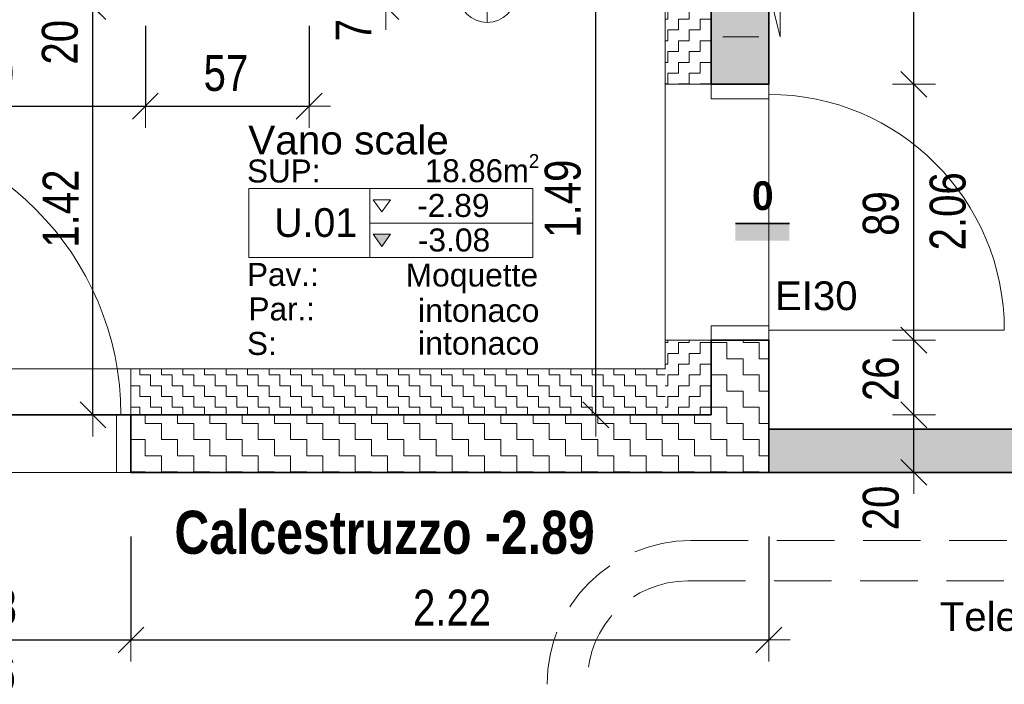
# Model space of a CAD drawing. Header units: metres. Extents: x -75 to 65, y -68 to 92.
# Tile 17 of 34: x 12.44 to 15.87, y 5.34 to 7.65. Entities that reach past the tile are written whole.
import ezdxf

# ---------------------------------------------------------------- set-up
doc = ezdxf.new("R2010")
doc.units = ezdxf.units.M
doc.header["$PDMODE"] = 65
for name, pattern in [('AUSGEZOGEN', [0]), ('STRICHLINIE2_S3', [0.25, 0.2, -0.05]), ('VERDECKT2_S2', [0.165, 0.125, -0.04])]:
    doc.linetypes.add(name, pattern=pattern)
for name, color, linetype in [('XR$1$010 Aussenwände', 7, 'AUSGEZOGEN'), ('XR$1$010 Aussenwände Bauteilschraffuren', 7, 'AUSGEZOGEN'), ('XR$1$010 Aussenwände Schichttrennlinien', 7, 'AUSGEZOGEN'), ('XR$1$010 Türen', 7, 'AUSGEZOGEN'), ('XR$1$035 Decken', 7, 'AUSGEZOGEN'), ('XR$1$055 Treppen', 7, 'AUSGEZOGEN'), ('XR$1$056 Lift', 7, 'AUSGEZOGEN'), ('XR$1$065 Möbel Einrichtung', 7, 'AUSGEZOGEN'), ('XR$1$080 Raumdefinitionen Kontur', 7, 'AUSGEZOGEN'), ('XR$1$0_', 7, 'AUSGEZOGEN'), ('XR$2$080 Raumdefinitionen Schraffur', 7, 'AUSGEZOGEN'), ('XR$2$080 Raumdefinitionen Text', 7, 'AUSGEZOGEN'), ('XR$2$080 Raumdefinitionen Textrahmen', 7, 'AUSGEZOGEN'), ('XR$2$150 Beschriftungen 1_50', 7, 'AUSGEZOGEN'), ('XR$2$160 Beschriftungen 50', 7, 'AUSGEZOGEN')]:
    doc.layers.add(name, color=color, linetype=linetype)
doc.layers.add('XR$1$STANDARD_1', color=7, linetype='AUSGEZOGEN', lineweight=25)
doc.layers.add('XR$2$STANDARD_1', color=7, linetype='AUSGEZOGEN', lineweight=25)
doc.styles.add('ARIAL', font='arial.ttf')
doc.dimstyles.new('DIMSTYLE_3', dxfattribs={"dimtxt": 0.125, "dimasz": 0.15, "dimexe": 0, "dimexo": 0, "dimgap": 0.0625, "dimtad": 2, "dimrnd": 0.005, "dimzin": 4, "dimdsep": 46, "dimtxsty": 'ARIAL', "dimblk1": 'ALL_ML_STRICH', "dimblk2": 'ALL_ML_STRICH', "dimsah": 1, "dimcen": 0, "dimclrd": 7, "dimclre": 7, "dimclrt": 7, "dimadec": 0, "dimazin": 0, "dimtfac": 1, "dimtdec": 0, "dimtix": 1, "dimtmove": 2, "dimatfit": 3, "dimfxl": 0, "dimtzin": 0, "dimlwd": 0, "dimlwe": 18, "dimarcsym": 0})
doc.dimstyles.new('DIMSTYLE_6', dxfattribs={"dimtxt": 0.125, "dimasz": 0.15, "dimexe": 0, "dimexo": 0, "dimgap": 0.0625, "dimtad": 2, "dimdec": 1, "dimlfac": 100, "dimrnd": 0.5, "dimzin": 4, "dimdsep": 46, "dimtxsty": 'ARIAL', "dimblk1": 'ALL_ML_STRICH', "dimblk2": 'ALL_ML_STRICH', "dimsah": 1, "dimcen": 0, "dimclrd": 7, "dimclre": 7, "dimclrt": 7, "dimadec": 0, "dimazin": 0, "dimtfac": 1, "dimtdec": 0, "dimtix": 1, "dimtmove": 2, "dimatfit": 3, "dimfxl": 0, "dimtzin": 0, "dimlwd": 0, "dimlwe": 18, "dimarcsym": 0})
doc.dimstyles.new('DIMSTYLE_7', dxfattribs={"dimtxt": 0.125, "dimasz": 0.15, "dimexe": 0, "dimexo": 0, "dimgap": 0.0625, "dimtad": 2, "dimdec": 1, "dimlfac": 100, "dimrnd": 0.5, "dimzin": 4, "dimdsep": 46, "dimtxsty": 'ARIAL', "dimblk1": 'ALL_ML_STRICH', "dimblk2": 'ALL_ML_STRICH', "dimsah": 1, "dimcen": 0, "dimclrd": 7, "dimclre": 7, "dimclrt": 7, "dimadec": 0, "dimazin": 0, "dimtfac": 1, "dimtdec": 0, "dimtix": 1, "dimtmove": 2, "dimatfit": 3, "dimfxl": 0, "dimtvp": 1.2, "dimtzin": 0, "dimlwd": 0, "dimlwe": 18, "dimarcsym": 0})
pattern_1 = [(90, (-0.075, 0.075), (-0.0375, 0.0375), [0.0375, -0.0375]), (180, (-0.075, 0.075), (-0.0375, -0.0375), [0.0375, -0.0375])]
pattern_2 = [(0, (0.1125, 0.1125), (0.05625, 0.05625), [0.05625, -0.05625]), (90, (0.1125, 0.1125), (-0.05625, 0.05625), [0.05625, -0.05625])]

# ---------------------------------------------------------------- blocks, each defined once
blk = doc.blocks.new('ALL_ML_STRICH')
at = {"color": 0, "linetype": 'ByBlock', "lineweight": -2}
for p, q in [((0, -0.5), (0, 0.5)), ((-0.3, -0.3), (0.3, 0.3)), ((-1, 0), (0.5, 0))]:
    blk.add_line(p, q, dxfattribs=at)
blk = doc.blocks.new('*D72')
at = {"layer": 'DEFPOINTS', "color": 7, "linetype": 'AUSGEZOGEN', "lineweight": 18, "transparency": 16777216}
for p in [(12.8318, 5.856), (11.7518, 5.7187), (11.7518, 5.4903)]:
    blk.add_point(p, dxfattribs=at)
at = {"layer": 'XR$2$STANDARD_1', "color": 7, "linetype": 'AUSGEZOGEN', "lineweight": -2, "transparency": 16777216}
for p, q in [((11.7518, 5.8503), (11.7518, 5.4903)), ((12.8318, 5.8503), (12.8318, 5.4903)), ((11.7518, 5.4903), (12.8318, 5.4903))]:
    blk.add_line(p, q, dxfattribs=at)
at = {"layer": 'XR$2$STANDARD_1', "color": 7, "linetype": 'AUSGEZOGEN', "lineweight": 18, "transparency": 16777216, "xscale": 0.15, "yscale": 0.15, "zscale": 0.15, "rotation": 180}
blk.add_blockref('ALL_ML_STRICH', (11.7518, 5.4903), dxfattribs=at)
at = {"layer": 'XR$2$STANDARD_1', "color": 7, "linetype": 'AUSGEZOGEN', "lineweight": 18, "transparency": 16777216, "xscale": 0.15, "yscale": 0.15, "zscale": 0.15}
blk.add_blockref('ALL_ML_STRICH', (12.8318, 5.4903), dxfattribs=at)
at = {"layer": 'XR$2$STANDARD_1', "color": 7, "linetype": 'AUSGEZOGEN', "lineweight": 18, "transparency": 16777216, "insert": (12.2989, 5.6049), "char_height": 0.125, "width": 0.4, "attachment_point": 5, "style": 'ARIAL'}
blk.add_mtext('\\W0.80;\\A1;{\\A1;{1.08\\H0.082500;\\S^ ;}}', dxfattribs=at)
at = {"layer": 'XR$2$STANDARD_1', "color": 7, "linetype": 'AUSGEZOGEN', "lineweight": 18, "transparency": 16777216, "insert": (12.159, 5.4355), "char_height": 0.125, "width": 0.00625, "attachment_point": 1, "line_spacing_factor": 0.60241, "style": 'ARIAL'}
blk.add_mtext('\\W0.80;2.06', dxfattribs=at)
blk = doc.blocks.new('*D73')
at = {"layer": 'DEFPOINTS', "color": 7, "linetype": 'AUSGEZOGEN', "lineweight": 18, "transparency": 16777216}
for p in [(12.8318, 5.856), (15.0518, 5.7787), (12.8318, 5.4903)]:
    blk.add_point(p, dxfattribs=at)
at = {"layer": 'XR$2$STANDARD_1', "color": 7, "linetype": 'AUSGEZOGEN', "lineweight": -2, "transparency": 16777216}
for p, q in [((12.8318, 5.8503), (12.8318, 5.4903)), ((15.0518, 5.8503), (15.0518, 5.4903)), ((12.8318, 5.4903), (15.0518, 5.4903))]:
    blk.add_line(p, q, dxfattribs=at)
at = {"layer": 'XR$2$STANDARD_1', "color": 7, "linetype": 'AUSGEZOGEN', "lineweight": 18, "transparency": 16777216, "xscale": 0.15, "yscale": 0.15, "zscale": 0.15, "rotation": 180}
blk.add_blockref('ALL_ML_STRICH', (12.8318, 5.4903), dxfattribs=at)
at = {"layer": 'XR$2$STANDARD_1', "color": 7, "linetype": 'AUSGEZOGEN', "lineweight": 18, "transparency": 16777216, "xscale": 0.15, "yscale": 0.15, "zscale": 0.15}
blk.add_blockref('ALL_ML_STRICH', (15.0518, 5.4903), dxfattribs=at)
at = {"layer": 'XR$2$STANDARD_1', "color": 7, "linetype": 'AUSGEZOGEN', "lineweight": 18, "transparency": 16777216, "insert": (13.9495, 5.6028), "char_height": 0.125, "width": 0.4, "attachment_point": 5, "style": 'ARIAL'}
blk.add_mtext('\\W0.80;\\A1;{\\A1;{2.22\\H0.082500;\\S^ ;}}', dxfattribs=at)
blk = doc.blocks.new('*D82')
at = {"layer": 'DEFPOINTS', "color": 7, "linetype": 'AUSGEZOGEN', "lineweight": 18, "transparency": 16777216}
for p in [(12.6994, 7.6935), (12.6208, 6.2735), (12.6994, 6.2735)]:
    blk.add_point(p, dxfattribs=at)
at = {"layer": 'XR$2$STANDARD_1', "color": 7, "linetype": 'AUSGEZOGEN', "lineweight": -2, "transparency": 16777216}
for p, q in [((12.6994, 7.6935), (12.6994, 7.6935)), ((12.6994, 6.2735), (12.6994, 7.6935)), ((12.6994, 6.2735), (12.6994, 6.2735))]:
    blk.add_line(p, q, dxfattribs=at)
at = {"layer": 'XR$2$STANDARD_1', "color": 7, "linetype": 'AUSGEZOGEN', "lineweight": 18, "transparency": 16777216, "xscale": 0.15, "yscale": 0.15, "zscale": 0.15}
for p, rotation in [((12.6994, 7.6935), 90), ((12.6994, 6.2735), 270)]:
    blk.add_blockref('ALL_ML_STRICH', p, dxfattribs=dict(at, rotation=rotation))
at = {"layer": 'XR$2$STANDARD_1', "color": 7, "linetype": 'AUSGEZOGEN', "lineweight": 18, "transparency": 16777216, "insert": (12.5869, 6.9912), "char_height": 0.125, "width": 0.4, "attachment_point": 5, "rotation": 90, "style": 'ARIAL'}
blk.add_mtext('\\W0.80;\\A1;{\\A1;{1.42\\H0.082500;\\S^ ;}}', dxfattribs=at)
blk = doc.blocks.new('*D83')
at = {"layer": 'DEFPOINTS', "color": 7, "linetype": 'AUSGEZOGEN', "lineweight": 18, "transparency": 16777216}
for p in [(12.7318, 7.8935), (12.6994, 7.6935), (12.6994, 7.6935)]:
    blk.add_point(p, dxfattribs=at)
at = {"layer": 'XR$2$STANDARD_1', "color": 7, "linetype": 'AUSGEZOGEN', "lineweight": -2, "transparency": 16777216}
for p, q in [((12.6994, 7.8935), (12.6994, 7.8935)), ((12.6994, 7.6935), (12.6994, 7.8935)), ((12.6994, 7.6935), (12.6994, 7.6935))]:
    blk.add_line(p, q, dxfattribs=at)
at = {"layer": 'XR$2$STANDARD_1', "color": 7, "linetype": 'AUSGEZOGEN', "lineweight": 18, "transparency": 16777216, "xscale": 0.15, "yscale": 0.15, "zscale": 0.15}
for p, rotation in [((12.6994, 7.8935), 90), ((12.6994, 7.6935), 270)]:
    blk.add_blockref('ALL_ML_STRICH', p, dxfattribs=dict(at, rotation=rotation))
at = {"layer": 'XR$2$STANDARD_1', "color": 7, "linetype": 'AUSGEZOGEN', "lineweight": 18, "transparency": 16777216, "insert": (12.5848, 7.5698), "char_height": 0.125, "width": 0.4, "attachment_point": 5, "rotation": 90, "style": 'ARIAL'}
blk.add_mtext('\\W0.80;\\A1;{\\A1;{20\\H0.082500;\\S^ ;}}', dxfattribs=at)
blk = doc.blocks.new('*D87')
at = {"layer": 'DEFPOINTS', "color": 7, "linetype": 'AUSGEZOGEN', "lineweight": 18, "transparency": 16777216}
for p in [(14.5006, 7.7635), (14.4497, 6.2735), (14.5173, 6.2735)]:
    blk.add_point(p, dxfattribs=at)
at = {"layer": 'XR$2$STANDARD_1', "color": 7, "linetype": 'AUSGEZOGEN', "lineweight": -2, "transparency": 16777216}
for p, q in [((14.4497, 7.7635), (14.4497, 7.7635)), ((14.4497, 6.2735), (14.4497, 7.7635)), ((14.4497, 6.2735), (14.4497, 6.2735))]:
    blk.add_line(p, q, dxfattribs=at)
at = {"layer": 'XR$2$STANDARD_1', "color": 7, "linetype": 'AUSGEZOGEN', "lineweight": 18, "transparency": 16777216, "xscale": 0.15, "yscale": 0.15, "zscale": 0.15}
for p, rotation in [((14.4497, 7.7635), 90), ((14.4497, 6.2735), 270)]:
    blk.add_blockref('ALL_ML_STRICH', p, dxfattribs=dict(at, rotation=rotation))
at = {"layer": 'XR$2$STANDARD_1', "color": 7, "linetype": 'AUSGEZOGEN', "lineweight": 18, "transparency": 16777216, "insert": (14.3351, 7.0256), "char_height": 0.125, "width": 0.4, "attachment_point": 5, "rotation": 90, "style": 'ARIAL'}
blk.add_mtext('\\W0.80;\\A1;{\\A1;{1.49\\H0.082500;\\S^ ;}}', dxfattribs=at)
blk = doc.blocks.new('*D91')
at = {"layer": 'DEFPOINTS', "color": 7, "linetype": 'AUSGEZOGEN', "lineweight": 18, "transparency": 16777216}
for p in [(15.6128, 6.2735), (15.5571, 6.0735), (15.5724, 6.0735)]:
    blk.add_point(p, dxfattribs=at)
at = {"layer": 'XR$2$STANDARD_1', "color": 7, "linetype": 'AUSGEZOGEN', "lineweight": -2, "transparency": 16777216}
for p, q in [((15.5571, 6.2735), (15.5571, 6.2735)), ((15.5571, 6.0735), (15.5571, 6.2735)), ((15.5571, 6.0735), (15.5571, 6.0735))]:
    blk.add_line(p, q, dxfattribs=at)
at = {"layer": 'XR$2$STANDARD_1', "color": 7, "linetype": 'AUSGEZOGEN', "lineweight": 18, "transparency": 16777216, "xscale": 0.15, "yscale": 0.15, "zscale": 0.15}
for p, rotation in [((15.5571, 6.2735), 90), ((15.5571, 6.0735), 270)]:
    blk.add_blockref('ALL_ML_STRICH', p, dxfattribs=dict(at, rotation=rotation))
at = {"layer": 'XR$2$STANDARD_1', "color": 7, "linetype": 'AUSGEZOGEN', "lineweight": 18, "transparency": 16777216, "insert": (15.4425, 5.9498), "char_height": 0.125, "width": 0.4, "attachment_point": 5, "rotation": 90, "style": 'ARIAL'}
blk.add_mtext('\\W0.80;\\A1;{\\A1;{20\\H0.082500;\\S^ ;}}', dxfattribs=at)
blk = doc.blocks.new('*D92')
at = {"layer": 'DEFPOINTS', "color": 7, "linetype": 'AUSGEZOGEN', "lineweight": 18, "transparency": 16777216}
for p in [(15.7158, 6.5335), (15.5571, 6.2735), (15.6128, 6.2735)]:
    blk.add_point(p, dxfattribs=at)
at = {"layer": 'XR$2$STANDARD_1', "color": 7, "linetype": 'AUSGEZOGEN', "lineweight": -2, "transparency": 16777216}
for p, q in [((15.5571, 6.5335), (15.5571, 6.5335)), ((15.5571, 6.2735), (15.5571, 6.5335)), ((15.5571, 6.2735), (15.5571, 6.2735))]:
    blk.add_line(p, q, dxfattribs=at)
at = {"layer": 'XR$2$STANDARD_1', "color": 7, "linetype": 'AUSGEZOGEN', "lineweight": 18, "transparency": 16777216, "xscale": 0.15, "yscale": 0.15, "zscale": 0.15}
for p, rotation in [((15.5571, 6.5335), 90), ((15.5571, 6.2735), 270)]:
    blk.add_blockref('ALL_ML_STRICH', p, dxfattribs=dict(at, rotation=rotation))
at = {"layer": 'XR$2$STANDARD_1', "color": 7, "linetype": 'AUSGEZOGEN', "lineweight": 18, "transparency": 16777216, "insert": (15.4425, 6.399), "char_height": 0.125, "width": 0.4, "attachment_point": 5, "rotation": 90, "style": 'ARIAL'}
blk.add_mtext('\\W0.80;\\A1;{\\A1;{26\\H0.082500;\\S^ ;}}', dxfattribs=at)
blk = doc.blocks.new('*D93')
at = {"layer": 'DEFPOINTS', "color": 7, "linetype": 'AUSGEZOGEN', "lineweight": 18, "transparency": 16777216}
for p in [(15.7239, 7.4235), (15.5571, 6.5335), (15.7158, 6.5335)]:
    blk.add_point(p, dxfattribs=at)
at = {"layer": 'XR$2$STANDARD_1', "color": 7, "linetype": 'AUSGEZOGEN', "lineweight": -2, "transparency": 16777216}
for p, q in [((15.5571, 7.4235), (15.5571, 7.4235)), ((15.5571, 6.5335), (15.5571, 7.4235)), ((15.5571, 6.5335), (15.5571, 6.5335))]:
    blk.add_line(p, q, dxfattribs=at)
at = {"layer": 'XR$2$STANDARD_1', "color": 7, "linetype": 'AUSGEZOGEN', "lineweight": 18, "transparency": 16777216, "xscale": 0.15, "yscale": 0.15, "zscale": 0.15}
for p, rotation in [((15.5571, 7.4235), 90), ((15.5571, 6.5335), 270)]:
    blk.add_blockref('ALL_ML_STRICH', p, dxfattribs=dict(at, rotation=rotation))
at = {"layer": 'XR$2$STANDARD_1', "color": 7, "linetype": 'AUSGEZOGEN', "lineweight": 18, "transparency": 16777216, "insert": (15.6119, 6.8458), "char_height": 0.125, "width": 0.00625, "attachment_point": 1, "rotation": 90, "line_spacing_factor": 0.60241, "style": 'ARIAL'}
blk.add_mtext('\\W0.80;2.06', dxfattribs=at)
at = {"layer": 'XR$2$STANDARD_1', "color": 7, "linetype": 'AUSGEZOGEN', "lineweight": 18, "transparency": 16777216, "insert": (15.4425, 6.9739), "char_height": 0.125, "width": 0.4, "attachment_point": 5, "rotation": 90, "style": 'ARIAL'}
blk.add_mtext('\\W0.80;\\A1;{\\A1;{89\\H0.082500;\\S^ ;}}', dxfattribs=at)
blk = doc.blocks.new('*D94')
at = {"layer": 'DEFPOINTS', "color": 7, "linetype": 'AUSGEZOGEN', "lineweight": 18, "transparency": 16777216}
for p in [(15.5747, 10.8035), (15.5571, 7.4235), (15.7239, 7.4235)]:
    blk.add_point(p, dxfattribs=at)
at = {"layer": 'XR$2$STANDARD_1', "color": 7, "linetype": 'AUSGEZOGEN', "lineweight": -2, "transparency": 16777216}
for p, q in [((15.5571, 10.8035), (15.5571, 10.8035)), ((15.5571, 7.4235), (15.5571, 10.8035)), ((15.5571, 7.4235), (15.5571, 7.4235))]:
    blk.add_line(p, q, dxfattribs=at)
at = {"layer": 'XR$2$STANDARD_1', "color": 7, "linetype": 'AUSGEZOGEN', "lineweight": 18, "transparency": 16777216, "xscale": 0.15, "yscale": 0.15, "zscale": 0.15}
for p, rotation in [((15.5571, 10.8035), 90), ((15.5571, 7.4235), 270)]:
    blk.add_blockref('ALL_ML_STRICH', p, dxfattribs=dict(at, rotation=rotation))
at = {"layer": 'XR$2$STANDARD_1', "color": 7, "linetype": 'AUSGEZOGEN', "lineweight": 18, "transparency": 16777216, "insert": (15.4424, 9.1206), "char_height": 0.125, "width": 0.4, "attachment_point": 5, "rotation": 90, "style": 'ARIAL'}
blk.add_mtext('\\W0.80;\\A1;{\\A1;{3.38\\H0.082500;\\S^ ;}}', dxfattribs=at)
blk = doc.blocks.new('*D101')
at = {"layer": 'DEFPOINTS', "color": 7, "linetype": 'AUSGEZOGEN', "lineweight": 18, "transparency": 16777216}
for p in [(12.8818, 7.5135), (11.6818, 7.4206), (11.6818, 7.3476)]:
    blk.add_point(p, dxfattribs=at)
at = {"layer": 'XR$2$STANDARD_1', "color": 7, "linetype": 'AUSGEZOGEN', "lineweight": -2, "transparency": 16777216}
for p, q in [((11.6818, 7.6274), (11.6818, 7.3476)), ((12.8818, 7.6274), (12.8818, 7.3476)), ((11.6818, 7.3476), (12.8818, 7.3476))]:
    blk.add_line(p, q, dxfattribs=at)
at = {"layer": 'XR$2$STANDARD_1', "color": 7, "linetype": 'AUSGEZOGEN', "lineweight": 18, "transparency": 16777216, "xscale": 0.15, "yscale": 0.15, "zscale": 0.15, "rotation": 180}
blk.add_blockref('ALL_ML_STRICH', (11.6818, 7.3476), dxfattribs=at)
at = {"layer": 'XR$2$STANDARD_1', "color": 7, "linetype": 'AUSGEZOGEN', "lineweight": 18, "transparency": 16777216, "xscale": 0.15, "yscale": 0.15, "zscale": 0.15}
blk.add_blockref('ALL_ML_STRICH', (12.8818, 7.3476), dxfattribs=at)
at = {"layer": 'XR$2$STANDARD_1', "color": 7, "linetype": 'AUSGEZOGEN', "lineweight": 18, "transparency": 16777216, "insert": (12.2892, 7.4622), "char_height": 0.125, "width": 0.4, "attachment_point": 5, "style": 'ARIAL'}
blk.add_mtext('\\W0.80;\\A1;{\\A1;{1.20\\H0.082500;\\S^ ;}}', dxfattribs=at)
blk = doc.blocks.new('*D102')
at = {"layer": 'DEFPOINTS', "color": 7, "linetype": 'AUSGEZOGEN', "lineweight": 18, "transparency": 16777216}
for p in [(12.8818, 7.5135), (13.4518, 7.3826), (12.8818, 7.3476)]:
    blk.add_point(p, dxfattribs=at)
at = {"layer": 'XR$2$STANDARD_1', "color": 7, "linetype": 'AUSGEZOGEN', "lineweight": -2, "transparency": 16777216}
for p, q in [((12.8818, 7.6274), (12.8818, 7.3476)), ((13.4518, 7.6274), (13.4518, 7.3476)), ((12.8818, 7.3476), (13.4518, 7.3476))]:
    blk.add_line(p, q, dxfattribs=at)
at = {"layer": 'XR$2$STANDARD_1', "color": 7, "linetype": 'AUSGEZOGEN', "lineweight": 18, "transparency": 16777216, "xscale": 0.15, "yscale": 0.15, "zscale": 0.15, "rotation": 180}
blk.add_blockref('ALL_ML_STRICH', (12.8818, 7.3476), dxfattribs=at)
at = {"layer": 'XR$2$STANDARD_1', "color": 7, "linetype": 'AUSGEZOGEN', "lineweight": 18, "transparency": 16777216, "xscale": 0.15, "yscale": 0.15, "zscale": 0.15}
blk.add_blockref('ALL_ML_STRICH', (13.4518, 7.3476), dxfattribs=at)
at = {"layer": 'XR$2$STANDARD_1', "color": 7, "linetype": 'AUSGEZOGEN', "lineweight": 18, "transparency": 16777216, "insert": (13.1622, 7.4622), "char_height": 0.125, "width": 0.4, "attachment_point": 5, "style": 'ARIAL'}
blk.add_mtext('\\W0.80;\\A1;{\\A1;{57\\H0.082500;\\S^ ;}}', dxfattribs=at)
blk = doc.blocks.new('*D179')
at = {"layer": 'DEFPOINTS', "color": 7, "linetype": 'AUSGEZOGEN', "lineweight": 18, "transparency": 16777216}
for p in [(13.743, 7.7635), (13.7188, 7.6935), (13.743, 7.6935)]:
    blk.add_point(p, dxfattribs=at)
at = {"layer": 'XR$2$STANDARD_1', "color": 7, "linetype": 'AUSGEZOGEN', "lineweight": -2, "transparency": 16777216}
for p, q in [((13.7188, 7.7635), (13.7188, 7.7635)), ((13.7188, 7.6935), (13.7188, 7.7635)), ((13.7188, 7.6935), (13.7188, 7.6935))]:
    blk.add_line(p, q, dxfattribs=at)
at = {"layer": 'XR$2$STANDARD_1', "color": 7, "linetype": 'AUSGEZOGEN', "lineweight": 18, "transparency": 16777216, "xscale": 0.15, "yscale": 0.15, "zscale": 0.15}
for p, rotation in [((13.7188, 7.6935), 270), ((13.7188, 7.7635), 90)]:
    blk.add_blockref('ALL_ML_STRICH', p, dxfattribs=dict(at, rotation=rotation))
at = {"layer": 'XR$2$STANDARD_1', "color": 7, "linetype": 'AUSGEZOGEN', "lineweight": 18, "transparency": 16777216, "insert": (13.6063, 7.6122), "char_height": 0.125, "width": 0.3, "attachment_point": 5, "rotation": 90, "style": 'ARIAL'}
blk.add_mtext('\\W0.80;\\A1;{\\A1;{7\\H0.082500;\\S^ ;}}', dxfattribs=at)

msp = doc.modelspace()

# ---------------------------------------------------------------- hatches: boundary and pattern name
at = {"layer": 'XR$1$010 Aussenwände Bauteilschraffuren', "linetype": 'AUSGEZOGEN', "lineweight": 13, "transparency": 33554687}
h = msp.add_hatch(dxfattribs=at)
h.set_pattern_fill('MUSTER', scale=0.05625, style=0, pattern_type=2)
h.set_pattern_definition(pattern_2)
h.paths.add_polyline_path([(10.0518, 10.8257), (10.0713, 10.8035), (14.8323, 10.8035), (14.8518, 10.8257), (14.8518, 7.4235), (15.0518, 7.4235), (15.0518, 10.8035), (15.9518, 10.8035), (15.9518, 11.0535), (15.0518, 11.0535), (15.0518, 11.0535), (1.9918, 11.0535), (1.9918, 7.2135), (2.2418, 7.2135), (2.2418, 10.8035), (9.8518, 10.8035), (9.8518, 6.0735), (11.7518, 6.0735), (11.7518, 6.2735), (10.0518, 6.2735)], flags=0)
h = msp.add_hatch(dxfattribs=at)
h.set_pattern_fill('MUSTER', scale=0.0375, angle=90, style=0, pattern_type=2)
h.set_pattern_definition(pattern_1)
h.paths.add_polyline_path([(14.6918, 10.6435), (14.6918, 7.4235), (14.8518, 7.4235), (14.8518, 10.6435)], flags=0)
h = msp.add_hatch(dxfattribs=at)
h.set_pattern_fill('MUSTER', scale=0.05625, style=0, pattern_type=2)
h.set_pattern_definition(pattern_2)
h.paths.add_polyline_path([(14.8518, 6.2735), (12.8318, 6.2735), (12.8318, 6.0735), (15.0518, 6.0735), (15.0518, 6.5335), (14.8518, 6.5335)], flags=0)
h = msp.add_hatch(dxfattribs=at)
h.set_pattern_fill('MUSTER', scale=0.0375, angle=90, style=0, pattern_type=2)
h.set_pattern_definition(pattern_1)
h.paths.add_polyline_path([(14.8518, 6.4335), (14.8518, 6.5335), (14.6918, 6.5335), (14.6918, 6.4335)], flags=0)
h = msp.add_hatch(dxfattribs=at)
h.set_pattern_fill('MUSTER', scale=0.0375, style=0, pattern_type=2)
h.set_pattern_definition([(0, (0.075, 0.075), (0.0375, 0.0375), [0.0375, -0.0375]), (90, (0.075, 0.075), (-0.0375, 0.0375), [0.0375, -0.0375])])
h.paths.add_polyline_path([(14.6918, 6.4335), (12.8318, 6.4335), (12.8318, 6.2735), (14.6918, 6.2735)], flags=0)
h = msp.add_hatch(dxfattribs=at)
h.set_pattern_fill('MUSTER', scale=0.0375, angle=90, style=0, pattern_type=2)
h.set_pattern_definition(pattern_1)
h.paths.add_polyline_path([(14.8518, 6.4335), (14.6918, 6.4335), (14.8518, 6.2735)], flags=0)
h = msp.add_hatch(dxfattribs=at)
h.set_pattern_fill('MUSTER', scale=0.0375, angle=90, style=0, pattern_type=2)
h.set_pattern_definition(pattern_1)
h.paths.add_polyline_path([(14.6918, 6.4335), (14.6918, 6.2735), (14.8518, 6.2735)], flags=0)
h = msp.add_hatch(dxfattribs=at)
h.set_pattern_fill('MUSTER', scale=0.0375, angle=90, style=0, pattern_type=2)
h.set_pattern_definition(pattern_1)
h.paths.add_polyline_path([(15.0518, 6.0735), (19.3618, 6.0735), (19.3618, 6.2235), (15.0518, 6.2235)], flags=0)
at = {"layer": 'XR$1$0_', "linetype": 'AUSGEZOGEN', "lineweight": 13, "transparency": 33554687}
msp.add_hatch(color=252, dxfattribs=at).paths.add_polyline_path([(14.9357, 6.939), (14.9357, 6.879), (15.1237, 6.879), (15.1237, 6.939)])
at = {"layer": 'XR$2$080 Raumdefinitionen Schraffur', "linetype": 'AUSGEZOGEN', "lineweight": 13, "true_color": 0x000000, "transparency": 33554687}
msp.add_hatch(color=18, dxfattribs=at).paths.add_polyline_path([(13.7053, 6.8596), (13.7353, 6.9021), (13.6753, 6.9021)])

# ---------------------------------------------------------------- linework, layer by layer
at = {"layer": 'XR$1$010 Aussenwände', "color": 7, "linetype": 'AUSGEZOGEN', "lineweight": 35, "transparency": 33554687}
for p, q in [((15.0518, 7.4235), (15.0518, 10.8035)), ((14.8518, 7.4235), (15.0518, 7.4235)), ((15.0518, 7.4235), (14.8518, 7.4235)), ((14.8518, 6.5335), (15.0518, 6.5335)), ((15.0518, 6.5335), (14.8518, 6.5335)), ((15.0518, 6.0735), (15.0518, 6.5335)), ((12.8318, 6.2735), (12.8318, 6.0735)), ((12.8318, 6.2735), (12.8318, 6.0735)), ((18.9518, 6.2235), (15.0518, 6.2235)), ((15.0518, 6.2235), (15.0518, 6.0735)), ((12.8318, 6.0735), (14.8518, 6.0735)), ((15.0518, 6.0735), (14.8518, 6.0735)), ((15.0518, 6.0735), (19.3618, 6.0735))]:
    msp.add_line(p, q, dxfattribs=at)
at = {"layer": 'XR$1$010 Aussenwände', "color": 7, "linetype": 'AUSGEZOGEN', "lineweight": 18, "transparency": 33554687}
for p, q in [((14.6918, 10.6435), (14.6918, 7.4235)), ((14.6918, 7.4235), (14.8518, 7.4235)), ((14.6918, 6.5335), (14.8518, 6.5335)), ((14.6918, 6.5335), (14.6918, 6.4335)), ((14.6918, 6.4335), (12.8318, 6.4335)), ((12.8318, 6.4335), (12.8318, 6.2735))]:
    msp.add_line(p, q, dxfattribs=at)
at = {"layer": 'XR$1$010 Aussenwände Schichttrennlinien', "color": 7, "linetype": 'AUSGEZOGEN', "lineweight": 35, "transparency": 33554687}
for p, q in [((14.8518, 10.6435), (14.8518, 7.4235)), ((14.8518, 6.5335), (14.8518, 6.2735)), ((14.6918, 6.2735), (12.8318, 6.2735)), ((14.6918, 6.2735), (14.8518, 6.2735)), ((14.6918, 6.2735), (14.8518, 6.2735))]:
    msp.add_line(p, q, dxfattribs=at)
at = {"layer": 'XR$1$010 Türen', "color": 7, "linetype": 'AUSGEZOGEN', "lineweight": 13, "transparency": 33554687}
for p, q in [((14.8518, 7.4235), (14.8518, 7.3735)), ((15.0518, 7.4235), (14.8518, 7.4235)), ((15.0518, 7.3735), (15.0518, 7.4235)), ((14.8518, 7.3735), (15.0518, 7.3735)), ((15.0518, 6.5835), (14.8518, 6.5835)), ((14.8518, 6.5835), (14.8518, 6.5335)), ((15.0518, 6.5335), (15.0518, 6.5835)), ((15.0518, 6.5685), (15.8718, 6.5685)), ((14.8518, 6.5335), (15.0518, 6.5335)), ((12.7818, 6.0735), (12.7818, 6.2735)), ((12.7818, 6.2735), (12.8318, 6.2735)), ((12.8318, 6.2735), (12.8318, 6.0735)), ((12.8318, 6.0735), (12.7818, 6.0735))]:
    msp.add_line(p, q, dxfattribs=at)
at = {"layer": 'XR$1$010 Türen', "color": 7, "linetype": 'AUSGEZOGEN', "lineweight": 35, "transparency": 33554687}
for p, q in [((15.0518, 7.4235), (14.8518, 7.4235)), ((15.0518, 7.4235), (14.8518, 7.4235)), ((15.0518, 6.5335), (14.8518, 6.5335)), ((15.0518, 6.5335), (14.8518, 6.5335)), ((12.8318, 6.2735), (12.8318, 6.0735)), ((12.8318, 6.2735), (12.8318, 6.0735))]:
    msp.add_line(p, q, dxfattribs=at)
at = {"layer": 'XR$1$010 Türen', "color": 7, "linetype": 'AUSGEZOGEN', "lineweight": 13, "transparency": 33554687}
for centre, radius in [((15.0518, 6.5685), 0.82), ((11.7868, 6.2735), 1.01)]:
    msp.add_arc(centre, radius, 0, 90, dxfattribs=at)
at = {"layer": 'XR$1$035 Decken', "color": 30, "linetype": 'STRICHLINIE2_S3', "lineweight": 13, "transparency": 33554687}
for p, q in [((14.7804, 5.8361), (20.689, 5.8361)), ((14.7704, 5.6961), (20.679, 5.6961)), ((14.4204, -6.3256), (14.4204, 5.3461))]:
    msp.add_line(p, q, dxfattribs=at)
for centre, radius in [((14.7804, 5.3361), 0.5), ((14.7704, 5.3461), 0.35)]:
    msp.add_arc(centre, radius, 90, 180, dxfattribs=at)
at = {"layer": 'XR$1$055 Treppen', "color": 7, "linetype": 'AUSGEZOGEN', "lineweight": 18, "transparency": 33554687}
msp.add_line((14.0718, 7.6385), (14.0718, 7.8385), dxfattribs=at)
msp.add_arc((14.0718, 7.7385), 0.1, 180, 0, dxfattribs=at)
at = {"layer": 'XR$1$056 Lift', "color": 7, "linetype": 'AUSGEZOGEN', "lineweight": 18, "transparency": 33554687}
msp.add_line((15.0518, 6.5335), (15.0518, 7.3735), dxfattribs=at)
at = {"layer": 'XR$1$056 Lift', "color": 7, "linetype": 'AUSGEZOGEN', "lineweight": 35, "transparency": 33554687}
msp.add_line((15.1237, 6.939), (14.9357, 6.939), dxfattribs=at)
at = {"layer": 'XR$1$065 Möbel Einrichtung', "color": 212, "linetype": 'VERDECKT2_S2', "lineweight": 13, "transparency": 33554687}
for p, q in [((14.8918, 10.7335), (14.8918, 7.5885)), ((15.0918, 7.5885), (15.0918, 10.7335)), ((15.052, 7.7487), (15.0918, 7.5885)), ((15.0918, 7.5885), (15.052, 7.7487)), ((14.8918, 7.5885), (15.0918, 7.5885))]:
    msp.add_line(p, q, dxfattribs=at)
at = {"layer": 'XR$1$080 Raumdefinitionen Kontur', "color": 51, "linetype": 'AUSGEZOGEN', "lineweight": 13, "transparency": 33554687}
for p, q in [((15.0518, 10.8035), (15.0518, 6.2235)), ((14.6918, 6.4335), (14.6918, 10.6435)), ((10.2118, 6.4335), (14.6918, 6.4335)), ((15.0518, 6.2235), (18.9518, 6.2235)), ((14.8918, 6.0735), (9.8518, 6.0735)), ((18.1018, 6.0735), (14.8918, 6.0735))]:
    msp.add_line(p, q, dxfattribs=at)
at = {"layer": 'XR$1$STANDARD_1', "color": 7, "linetype": 'AUSGEZOGEN', "lineweight": 35, "transparency": 33554687}
msp.add_line((12.8318, 6.2735), (11.7518, 6.2735), dxfattribs=at)
at = {"layer": 'XR$2$080 Raumdefinitionen Textrahmen', "color": 7, "linetype": 'AUSGEZOGEN', "lineweight": 13, "transparency": 33554687}
for p, q in [((13.2424, 7.0609), (14.2307, 7.0609)), ((13.2424, 6.8209), (13.2424, 7.0609)), ((13.6633, 7.0609), (13.6633, 6.8209)), ((14.2307, 7.0609), (14.2307, 6.8209)), ((13.7353, 7.0221), (13.6753, 7.0221)), ((13.6753, 7.0221), (13.7053, 6.9796)), ((13.7053, 6.9796), (13.7353, 7.0221)), ((13.6633, 6.9409), (14.2307, 6.9409)), ((13.7353, 6.9021), (13.6753, 6.9021)), ((13.6753, 6.9021), (13.7053, 6.8596)), ((13.7053, 6.8596), (13.7353, 6.9021)), ((14.2307, 6.8209), (13.2424, 6.8209))]:
    msp.add_line(p, q, dxfattribs=at)

# ---------------------------------------------------------------- texts
at = {"layer": 'XR$2$080 Raumdefinitionen Text', "color": 7, "linetype": 'AUSGEZOGEN', "transparency": 33554687, "attachment_point": 7, "style": 'ARIAL'}
for s, insert, char_height, width in [('{\\W1.01;Vano scale}', (13.2399, 7.1781), 0.1, 1.366669), ('\\A1;{\\fArial|i0|b0;\\H0.080000;\\W0.970000;\\C7;18.86m\\fArial|i0|b0;\\W0.970000;\\H0.600000x;\\S2^ ;}\\P', (13.8552, 7.0819), 0.08, 0.43582), ('{\\W0.98;SUP:}', (13.2357, 7.0809), 0.08, 0.210832), ('\\W0.99;-2.89', (13.8279, 6.961), 0.08, 0.29309), ('\\W0.98;U.01', (13.3302, 6.8912), 0.1, 0.345461), ('\\W0.99;-3.08', (13.8301, 6.8409), 0.08, 0.29309), ('{\\W0.98;Pav.:}', (13.2357, 6.7209), 0.08, 0.143365), ('{\\W0.99;Moquette}', (13.7878, 6.6959), 0.08, 0.435759), ('intonaco', (13.8309, 6.5956), 0.08, 0.365508), ('{\\W0.98;Par.:}', (13.2411, 6.6009), 0.08, 0.173757), ('intonaco', (13.8309, 6.4817), 0.08, 0.365508), ('{\\W0.98;S:}', (13.2356, 6.4809), 0.08, 0.150171)]:
    msp.add_mtext(s, dxfattribs=dict(at, insert=insert, char_height=char_height, width=width))
at = {"layer": 'XR$2$150 Beschriftungen 1_50', "color": 31, "linetype": 'AUSGEZOGEN', "transparency": 33554687, "insert": (15.0735, 6.6365), "char_height": 0.1, "width": 0.338287, "attachment_point": 7, "style": 'ARIAL'}
msp.add_mtext('\\W1.00;EI30', dxfattribs=at)
at = {"layer": 'XR$2$160 Beschriftungen 50', "color": 7, "linetype": 'AUSGEZOGEN', "transparency": 33554687, "insert": (14.9933, 6.9847), "char_height": 0.1, "width": 0.124013, "attachment_point": 7, "style": 'ARIAL'}
msp.add_mtext('\\A1;{\\fArial|i0|b1;\\H0.100000;\\W0.970000;\\C7;0}\\P', dxfattribs=at)
at = {"layer": 'XR$2$160 Beschriftungen 50', "color": 30, "linetype": 'AUSGEZOGEN', "transparency": 33554687, "insert": (15.6473, 5.5203), "char_height": 0.1, "width": 1.730717, "attachment_point": 7, "style": 'ARIAL'}
msp.add_mtext('Teleriscaldamento a soffitto', dxfattribs=at)
at = {"layer": 'XR$2$STANDARD_1', "color": 7, "linetype": 'AUSGEZOGEN', "lineweight": 13, "transparency": 33554687, "insert": (12.9832, 5.7878), "char_height": 0.15, "width": 1.611104, "attachment_point": 7, "style": 'ARIAL'}
msp.add_mtext('\\A1;{\\fArial|b1|i0|c162|p34;\\W0.8;Calcestruzzo -2.89}', dxfattribs=at)

# ---------------------------------------------------------------- dimensions: what is measured, and where the dimension line sits
at = {"layer": 'XR$2$STANDARD_1', "color": 7, "linetype": 'AUSGEZOGEN', "lineweight": 18, "transparency": 33554687}
for base, p1, p2, dimstyle, picture, middle in [((15.5571, 10.8035), (15.5571, 7.4235), (15.5571, 10.8035), 'DIMSTYLE_3', '*D94', (15.4424, 9.1206)), ((12.6994, 7.8935), (12.6994, 7.6935), (12.6994, 7.8935), 'DIMSTYLE_7', '*D83', (12.5848, 7.5698)), ((13.7188, 7.7635), (13.7188, 7.6935), (13.7188, 7.7635), 'DIMSTYLE_7', '*D179', (13.6063, 7.6122)), ((14.4497, 7.7635), (14.4497, 6.2735), (14.4497, 7.7635), 'DIMSTYLE_3', '*D87', (14.3351, 7.0256)), ((12.6994, 7.6935), (12.6994, 6.2735), (12.6994, 7.6935), 'DIMSTYLE_3', '*D82', (12.5869, 6.9912)), ((15.5571, 6.5335), (15.5571, 6.2735), (15.5571, 6.5335), 'DIMSTYLE_7', '*D92', (15.4425, 6.399)), ((15.5571, 6.2735), (15.5571, 6.0735), (15.5571, 6.2735), 'DIMSTYLE_7', '*D91', (15.4425, 5.9498))]:
    dim = msp.add_linear_dim(base=base, p1=p1, p2=p2, angle=90, dimstyle=dimstyle, override={"dimpost": '<>', "dimclrd": 7, "dimclre": 7, "dimclrt": 7, "dimlwd": 0, "dimlwe": 18}, dxfattribs=at)
    dim.commit()
    dim.dimension.update_dxf_attribs({"geometry": picture, "text_midpoint": middle, "dimtype": 160})
for base, p1, p2, dimstyle, picture, middle in [((12.8818, 7.3476), (11.6818, 7.6274), (12.8818, 7.6274), 'DIMSTYLE_3', '*D101', (12.2892, 7.4622)), ((13.4518, 7.3476), (12.8818, 7.6274), (13.4518, 7.6274), 'DIMSTYLE_6', '*D102', (13.1622, 7.4622)), ((15.0518, 5.4903), (12.8318, 5.8503), (15.0518, 5.8503), 'DIMSTYLE_3', '*D73', (13.9495, 5.6028))]:
    dim = msp.add_linear_dim(base=base, p1=p1, p2=p2, dimstyle=dimstyle, override={"dimpost": '<>', "dimclrd": 7, "dimclre": 7, "dimclrt": 7, "dimlwd": 0, "dimlwe": 18}, dxfattribs=at)
    dim.commit()
    dim.dimension.update_dxf_attribs({"geometry": picture, "text_midpoint": middle, "dimtype": 160})
dim = msp.add_linear_dim(base=(15.5571, 7.4235), p1=(15.5571, 6.5335), p2=(15.5571, 7.4235), angle=90, text='<>\\X\\W0.80;2.06', dimstyle='DIMSTYLE_6', override={"dimpost": '<>', "dimclrd": 7, "dimclre": 7, "dimclrt": 7, "dimlwd": 0, "dimlwe": 18}, dxfattribs=at)
dim.commit()
dim.dimension.update_dxf_attribs({"geometry": '*D93', "text_midpoint": (15.4425, 6.9739), "dimtype": 160})
dim = msp.add_linear_dim(base=(12.8318, 5.4903), p1=(11.7518, 5.8503), p2=(12.8318, 5.8503), text='<>\\X\\W0.80;2.06', dimstyle='DIMSTYLE_3', override={"dimpost": '<>', "dimclrd": 7, "dimclre": 7, "dimclrt": 7, "dimlwd": 0, "dimlwe": 18}, dxfattribs=at)
dim.commit()
dim.dimension.update_dxf_attribs({"geometry": '*D72', "text_midpoint": (12.2989, 5.6049), "dimtype": 160})

doc.saveas('drawing.dxf')
